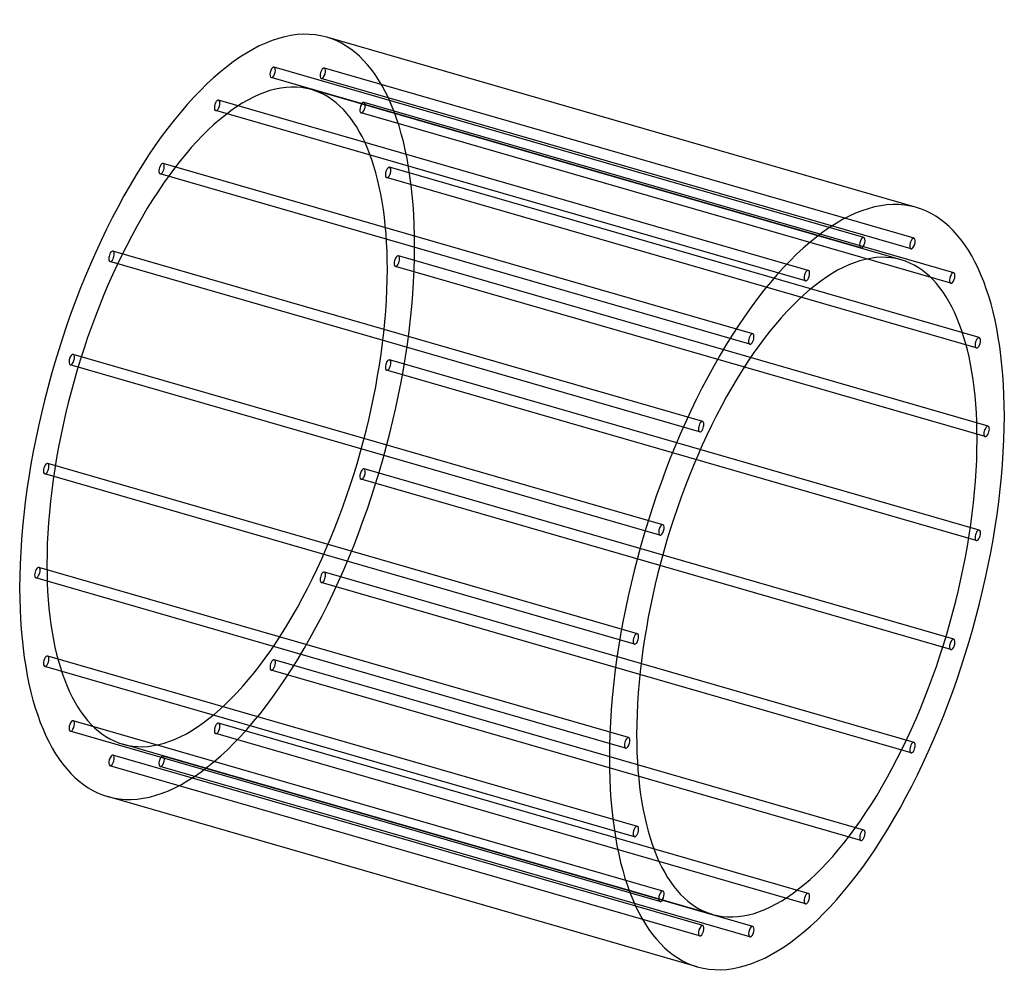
# Model space of a CAD drawing. Header units: millimetres. Extents: x -904 to 904, y -885 to 885.
import ezdxf

# ---------------------------------------------------------------- set-up
doc = ezdxf.new("R2010")
doc.units = ezdxf.units.MM
doc.layers.add('HIDDEN', color=7, linetype='Continuous')
doc.layers.add('THICK', color=7, linetype='Continuous')

msp = doc.modelspace()

# ---------------------------------------------------------------- linework, layer by layer
at = {"layer": 'HIDDEN'}
for p, q in [((646, 485.3), (-436.5, 797.8)), ((738, 483.8), (-344.5, 796.3)), ((640.5, 466.1), (-442.1, 778.6)), ((732.5, 464.5), (-350.1, 777)), ((714.6, 444.2), (-367.9, 756.7)), ((544, 424.9), (-538.5, 737.4)), ((811, 420.5), (-271.5, 733)), ((538.5, 405.7), (-544, 718.2)), ((805.5, 401.3), (-277.1, 713.8)), ((442.1, 308.6), (-640.5, 621.1)), ((436.5, 289.4), (-646, 601.9)), ((857.9, 301.8), (-224.6, 614.3)), ((852.3, 282.6), (-230.2, 595.1)), ((350.1, 147.8), (-732.5, 460.3)), ((344.5, 128.6), (-738, 441.1)), ((874, 139.1), (-208.5, 451.6)), ((868.5, 119.9), (-214, 432.4)), ((277.1, -41.9), (-805.5, 270.6)), ((857.9, -51.5), (-224.6, 261)), ((271.5, -61.1), (-811, 251.4)), ((852.3, -70.7), (-230.2, 241.8)), ((230.2, -241.8), (-852.3, 70.7)), ((811, -251.4), (-271.5, 61.1)), ((224.6, -261), (-857.9, 51.5)), ((805.5, -270.6), (-277.1, 41.9)), ((214, -432.4), (-868.5, -119.9)), ((208.5, -451.6), (-874, -139.1)), ((738, -441.1), (-344.5, -128.6)), ((732.5, -460.3), (-350.1, -147.8)), ((230.2, -595.1), (-852.3, -282.6)), ((224.6, -614.3), (-857.9, -301.8)), ((646, -601.9), (-436.5, -289.4)), ((640.5, -621.1), (-442.1, -308.6)), ((277.1, -713.8), (-805.5, -401.3)), ((544, -718.2), (-538.5, -405.7)), ((271.5, -733), (-811, -420.5)), ((538.5, -737.4), (-544, -424.9)), ((367.9, -756.7), (-714.6, -444.2)), ((350.1, -777), (-732.5, -464.5)), ((442.1, -778.6), (-640.5, -466.1)), ((344.5, -796.3), (-738, -483.8)), ((436.5, -797.8), (-646, -485.3))]:
    msp.add_line(p, q, dxfattribs=at)
for centre, major_axis, start_param, end_param in [((-541.3, 156.2), (201.1, 696.6), -0.982794, 0), ((-439.3, 788.2), (-2.77, -9.61), -2.867749, -0.000064), ((-439.3, 788.2), (-2.77, -9.61), 0.273843, 3.141529), ((-439.3, 788.2), (-2.77, -9.61), 3.141529, 3.415436), ((-347.3, 786.6), (-2.77, -9.61), 3.141593, 6.242869), ((-347.3, 786.6), (-2.77, -9.61), 0, 3.101277), ((-347.3, 786.6), (-2.77, -9.61), 3.101277, 3.141593), ((-541.3, 156.2), (-173.3, -600.5), -3.141593, -0.982794), ((-439.3, 788.2), (-2.77, -9.61), -0.000064, 0.273843), ((-347.3, 786.6), (-2.77, -9.61), -0.040316, 0), ((-541.3, 156.2), (-173.3, -600.5), 2.158799, 3.141593), ((-541.3, 727.8), (-2.77, -9.61), -2.55359, 0.000007), ((-541.3, 727.8), (-2.77, -9.61), -3.141586, -2.55359), ((-541.3, 727.8), (-2.77, -9.61), 0.588003, 3.141599), ((-274.3, 723.4), (-2.77, -9.61), -3.141593, -0.354475), ((-274.3, 723.4), (-2.77, -9.61), 0, 2.787117), ((-274.3, 723.4), (-2.77, -9.61), 2.787117, 3.141593), ((-541.3, 727.8), (-2.77, -9.61), 0.000007, 0.588003), ((-274.3, 723.4), (-2.77, -9.61), -0.354475, 0), ((-643.2, 611.5), (-2.77, -9.61), -2.239431, 0.000058), ((-643.2, 611.5), (-2.77, -9.61), -3.141535, -2.239431), ((-643.2, 611.5), (-2.77, -9.61), 0.902162, 3.14165), ((-227.4, 604.7), (-2.77, -9.61), -3.141535, -0.668634), ((-643.2, 611.5), (-2.77, -9.61), 0.000058, 0.902162), ((-227.4, 604.7), (-2.77, -9.61), -0.668634, 0.000058), ((-227.4, 604.7), (-2.77, -9.61), 0.000058, 2.472958), ((-227.4, 604.7), (-2.77, -9.61), 2.472958, 3.14165), ((-541.3, 156.2), (201.1, 696.6), -3.141593, -0.982794), ((-735.2, 450.7), (-2.77, -9.61), -1.925272, 0), ((-735.2, 450.7), (-2.77, -9.61), -3.141593, -1.925272), ((-735.2, 450.7), (-2.77, -9.61), 1.216321, 3.141593), ((-211.3, 442), (-2.77, -9.61), -3.141586, -0.982794), ((-735.2, 450.7), (-2.77, -9.61), 0, 1.216321), ((-211.3, 442), (-2.77, -9.61), -0.982794, 0.000007), ((-211.3, 442), (-2.77, -9.61), 0.000007, 2.158799), ((-211.3, 442), (-2.77, -9.61), 2.158799, 3.141599), ((-541.3, 156.2), (-173.3, -600.5), 0, 2.158799), ((-808.2, 261), (-2.77, -9.61), 3.141593, 4.672073), ((-808.2, 261), (-2.77, -9.61), -1.611112, 0), ((-808.2, 261), (-2.77, -9.61), 0, 1.53048), ((-808.2, 261), (-2.77, -9.61), 1.53048, 3.141593), ((-227.4, 251.4), (-2.77, -9.61), 3.141529, 4.986232), ((-227.4, 251.4), (-2.77, -9.61), 1.84464, 3.141529), ((-227.4, 251.4), (-2.77, -9.61), -1.296953, -0.000064), ((-227.4, 251.4), (-2.77, -9.61), -0.000064, 1.84464), ((-855.1, 61.1), (-2.77, -9.61), -1.296953, -0.000064), ((-855.1, 61.1), (-2.77, -9.61), 3.141529, 4.986232), ((-855.1, 61.1), (-2.77, -9.61), -0.000064, 1.84464), ((-855.1, 61.1), (-2.77, -9.61), 1.84464, 3.141529), ((-274.3, 51.5), (-2.77, -9.61), 3.141593, 4.672073), ((-274.3, 51.5), (-2.77, -9.61), 1.53048, 3.141593), ((-274.3, 51.5), (-2.77, -9.61), -1.611112, 0), ((-274.3, 51.5), (-2.77, -9.61), 0, 1.53048), ((-871.3, -129.5), (-2.77, -9.61), -3.141586, -0.982794), ((-871.3, -129.5), (-2.77, -9.61), 0.000007, 2.158799), ((-871.3, -129.5), (-2.77, -9.61), 2.158799, 3.141599), ((-541.3, 156.2), (-173.3, -600.5), -0.982794, 0), ((-871.3, -129.5), (-2.77, -9.61), -0.982794, 0.000007), ((-347.3, -138.2), (-2.77, -9.61), -1.925272, 0), ((-347.3, -138.2), (-2.77, -9.61), -3.141593, -1.925272), ((-347.3, -138.2), (-2.77, -9.61), 0, 1.216321), ((-347.3, -138.2), (-2.77, -9.61), 1.216321, 3.141593), ((-855.1, -292.2), (-2.77, -9.61), -3.141535, -0.668634), ((-855.1, -292.2), (-2.77, -9.61), 0.000058, 2.472958), ((-855.1, -292.2), (-2.77, -9.61), 2.472958, 3.14165), ((-439.3, -299), (-2.77, -9.61), -3.141535, -2.239431), ((-855.1, -292.2), (-2.77, -9.61), -0.668634, 0.000058), ((-439.3, -299), (-2.77, -9.61), -2.239431, 0.000058), ((-439.3, -299), (-2.77, -9.61), 0.000058, 0.902162), ((-439.3, -299), (-2.77, -9.61), 0.902162, 3.14165), ((-808.2, -410.9), (-2.77, -9.61), -3.141593, -0.354475), ((-808.2, -410.9), (-2.77, -9.61), 0, 2.787117), ((-808.2, -410.9), (-2.77, -9.61), 2.787117, 3.141593), ((-541.3, -415.3), (-2.77, -9.61), -2.55359, 0.000007), ((-541.3, -415.3), (-2.77, -9.61), -3.141586, -2.55359), ((-541.3, -415.3), (-2.77, -9.61), 0.588003, 3.141599), ((-808.2, -410.9), (-2.77, -9.61), -0.354475, 0), ((-541.3, -415.3), (-2.77, -9.61), 0.000007, 0.588003), ((-735.2, -474.1), (-2.77, -9.61), 3.141593, 6.242869), ((-735.2, -474.1), (-2.77, -9.61), 0, 3.101277), ((-735.2, -474.1), (-2.77, -9.61), 3.101277, 3.141593), ((-643.2, -475.7), (-2.77, -9.61), -2.867749, -0.000064), ((-643.2, -475.7), (-2.77, -9.61), 0.273843, 3.141529), ((-643.2, -475.7), (-2.77, -9.61), 3.141529, 3.415436), ((-735.2, -474.1), (-2.77, -9.61), -0.040316, 0), ((-643.2, -475.7), (-2.77, -9.61), -0.000064, 0.273843)]:
    msp.add_ellipse(centre, major_axis=major_axis, ratio=0.433013, start_param=start_param, end_param=end_param, dxfattribs=at)
at = {"layer": 'THICK'}
for p, q in [((742.3, 540.3), (-340.2, 852.8)), ((340.2, -852.8), (-742.3, -540.3))]:
    msp.add_line(p, q, dxfattribs=at)
for centre, major_axis, start_param, end_param in [((-541.3, 156.2), (201.1, 696.6), 0, 2.158799), ((541.3, -156.2), (-201.1, -696.6), -3.141593, -0.982794), ((541.3, -156.2), (-201.1, -696.6), 2.158799, 3.141593), ((541.3, -156.2), (173.3, 600.5), 0, 2.158799), ((643.2, 475.7), (2.77, 9.61), 0.273843, 3.141529), ((643.2, 475.7), (2.77, 9.61), -2.867749, -0.000064), ((643.2, 475.7), (2.77, 9.61), -0.000064, 0.273843), ((735.2, 474.1), (2.77, 9.61), 0, 3.101277), ((735.2, 474.1), (2.77, 9.61), 3.141593, 6.242869), ((735.2, 474.1), (2.77, 9.61), -0.040316, 0), ((643.2, 475.7), (2.77, 9.61), 3.141529, 3.415436), ((735.2, 474.1), (2.77, 9.61), 3.101277, 3.141593), ((541.3, -156.2), (173.3, 600.5), -0.982794, 0), ((541.3, 415.3), (2.77, 9.61), 0.588003, 3.141599), ((541.3, 415.3), (2.77, 9.61), 0.000007, 0.588003), ((541.3, 415.3), (2.77, 9.61), -2.55359, 0.000007), ((808.2, 410.9), (2.77, 9.61), 0, 2.787117), ((808.2, 410.9), (2.77, 9.61), -3.141593, -0.354475), ((808.2, 410.9), (2.77, 9.61), -0.354475, 0), ((541.3, 415.3), (2.77, 9.61), -3.141586, -2.55359), ((808.2, 410.9), (2.77, 9.61), 2.787117, 3.141593), ((439.3, 299), (2.77, 9.61), 0.000058, 0.902162), ((439.3, 299), (2.77, 9.61), -2.239431, 0.000058), ((439.3, 299), (2.77, 9.61), 0.902162, 3.14165), ((439.3, 299), (2.77, 9.61), -3.141535, -2.239431), ((855.1, 292.2), (2.77, 9.61), 0.000058, 2.472958), ((855.1, 292.2), (2.77, 9.61), -3.141535, -0.668634), ((855.1, 292.2), (2.77, 9.61), -0.668634, 0.000058), ((855.1, 292.2), (2.77, 9.61), 2.472958, 3.14165), ((541.3, -156.2), (-201.1, -696.6), 0, 2.158799), ((347.3, 138.2), (2.77, 9.61), 0, 1.216321), ((347.3, 138.2), (2.77, 9.61), -1.925272, 0), ((347.3, 138.2), (2.77, 9.61), 1.216321, 3.141593), ((347.3, 138.2), (2.77, 9.61), -3.141593, -1.925272), ((871.3, 129.5), (2.77, 9.61), 0.000007, 2.158799), ((871.3, 129.5), (2.77, 9.61), -3.141586, -0.982794), ((871.3, 129.5), (2.77, 9.61), -0.982794, 0.000007), ((541.3, -156.2), (173.3, 600.5), -3.141593, -0.982794), ((871.3, 129.5), (2.77, 9.61), 2.158799, 3.141599), ((274.3, -51.5), (2.77, 9.61), 1.53048, 3.141593), ((274.3, -51.5), (2.77, 9.61), 0, 1.53048), ((274.3, -51.5), (2.77, 9.61), 3.141593, 4.672073), ((274.3, -51.5), (2.77, 9.61), -1.611112, 0), ((855.1, -61.1), (2.77, 9.61), -0.000064, 1.84464), ((855.1, -61.1), (2.77, 9.61), -1.296953, -0.000064), ((855.1, -61.1), (2.77, 9.61), 1.84464, 3.141529), ((855.1, -61.1), (2.77, 9.61), 3.141529, 4.986232), ((-541.3, 156.2), (201.1, 696.6), 2.158799, 3.141593), ((227.4, -251.4), (2.77, 9.61), 1.84464, 3.141529), ((227.4, -251.4), (2.77, 9.61), -0.000064, 1.84464), ((227.4, -251.4), (2.77, 9.61), 3.141529, 4.986232), ((227.4, -251.4), (2.77, 9.61), -1.296953, -0.000064), ((808.2, -261), (2.77, 9.61), 0, 1.53048), ((808.2, -261), (2.77, 9.61), -1.611112, 0), ((808.2, -261), (2.77, 9.61), 1.53048, 3.141593), ((808.2, -261), (2.77, 9.61), 3.141593, 4.672073), ((211.3, -442), (2.77, 9.61), 0.000007, 2.158799), ((211.3, -442), (2.77, 9.61), -0.982794, 0.000007), ((541.3, -156.2), (173.3, 600.5), 2.158799, 3.141593), ((211.3, -442), (2.77, 9.61), 2.158799, 3.141599), ((211.3, -442), (2.77, 9.61), -3.141586, -0.982794), ((735.2, -450.7), (2.77, 9.61), 1.216321, 3.141593), ((735.2, -450.7), (2.77, 9.61), 0, 1.216321), ((735.2, -450.7), (2.77, 9.61), -1.925272, 0), ((735.2, -450.7), (2.77, 9.61), -3.141593, -1.925272), ((541.3, -156.2), (-201.1, -696.6), -0.982794, 0), ((227.4, -604.7), (2.77, 9.61), 0.000058, 2.472958), ((227.4, -604.7), (2.77, 9.61), -0.668634, 0.000058), ((227.4, -604.7), (2.77, 9.61), 2.472958, 3.14165), ((227.4, -604.7), (2.77, 9.61), -3.141535, -0.668634), ((643.2, -611.5), (2.77, 9.61), 0.902162, 3.14165), ((643.2, -611.5), (2.77, 9.61), 0.000058, 0.902162), ((643.2, -611.5), (2.77, 9.61), -2.239431, 0.000058), ((643.2, -611.5), (2.77, 9.61), -3.141535, -2.239431), ((274.3, -723.4), (2.77, 9.61), 0, 2.787117), ((274.3, -723.4), (2.77, 9.61), -3.141593, -0.354475), ((274.3, -723.4), (2.77, 9.61), -0.354475, 0), ((541.3, -727.8), (2.77, 9.61), 0.588003, 3.141599), ((541.3, -727.8), (2.77, 9.61), 0.000007, 0.588003), ((541.3, -727.8), (2.77, 9.61), -2.55359, 0.000007), ((274.3, -723.4), (2.77, 9.61), 2.787117, 3.141593), ((541.3, -727.8), (2.77, 9.61), -3.141586, -2.55359), ((347.3, -786.6), (2.77, 9.61), 0, 3.101277), ((347.3, -786.6), (2.77, 9.61), 3.141593, 6.242869), ((347.3, -786.6), (2.77, 9.61), -0.040316, 0), ((439.3, -788.2), (2.77, 9.61), 0.273843, 3.141529), ((439.3, -788.2), (2.77, 9.61), -2.867749, -0.000064), ((439.3, -788.2), (2.77, 9.61), -0.000064, 0.273843), ((347.3, -786.6), (2.77, 9.61), 3.101277, 3.141593), ((439.3, -788.2), (2.77, 9.61), 3.141529, 3.415436)]:
    msp.add_ellipse(centre, major_axis=major_axis, ratio=0.433013, start_param=start_param, end_param=end_param, dxfattribs=at)

doc.saveas('drawing.dxf')
